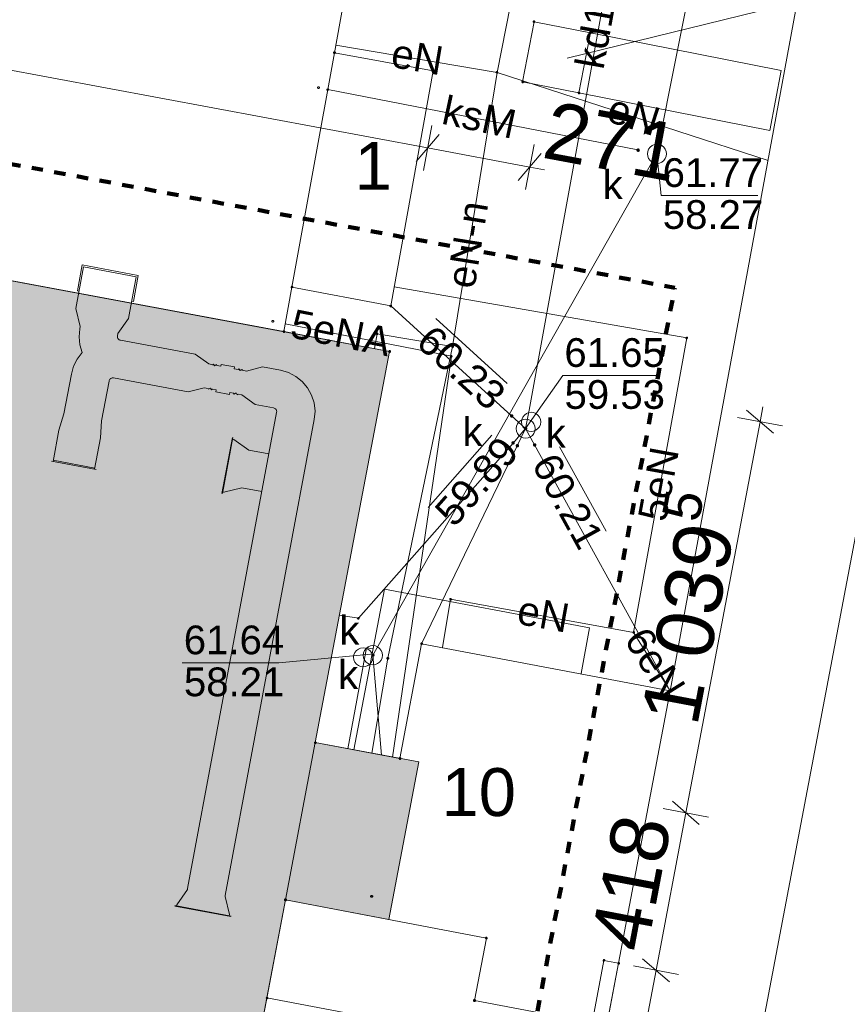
# Paper-space layout 'A-01 PLAN SYTUACYJNY' of a CAD drawing. Header units: millimetres. Extents: x 0 to 900, y 0 to 750.
# Tile 14 of 105: x 312 to 355, y 470 to 521. Entities that reach past the tile are written whole.
import ezdxf
from ezdxf.xclip import XClip

# ---------------------------------------------------------------- set-up
doc = ezdxf.new("R2010")
doc.units = ezdxf.units.MM
doc.header["$MEASUREMENT"] = 0
doc.header["$XCLIPFRAME"] = 0
for name, pattern in [('DASHED', [2000, 1000, -1000]), ('HIDDEN', [6, 3, -3]), ('PRZER3-1', [4000, 3000, -1000]), ('PRZER4-1', [5000, 4000, -1000])]:
    doc.linetypes.add(name, pattern=pattern)
for name, color, linetype, lineweight in [('A_Arkusz_Nr_pióra__1', 7, 'Continuous', 20), ('A_Arkusz_Nr_pióra__8', 1, 'Continuous', 13), ('A_mapa_Nr_pióra__2', 8, 'Continuous', 13)]:
    doc.layers.add(name, color=color, linetype=linetype, lineweight=lineweight)
for name, color, linetype, lineweight, true_color in [('A_linie_Nr_pióra__80', 7, 'Continuous', 5, 0x32fe00), ('A_sanitarne_Nr_pióra__6', 7, 'Continuous', 13, 0x9f9fff), ('A_wymiary_Nr_pióra__6', 7, 'Continuous', 13, 0x9f9fff), ('A_wymiary_Nr_pióra__7', 7, 'Continuous', 18, 0x0000d2)]:
    doc.layers.add(name, color=color, linetype=linetype, lineweight=lineweight, true_color=true_color)
doc.layers.add('A_podrys', color=7, linetype='Continuous')
doc.styles.add('STYL_AUTOMATYCZNY_1', font='arial.ttf')
doc.styles.add('STYL_AUTOMATYCZNY_4', font='arial.ttf')

# ---------------------------------------------------------------- blocks, each defined once
blk = doc.blocks.new('Rysunek_3_3', base_point=(-1239.757, 488.381))
at = {"layer": 'A_Arkusz_Nr_pióra__8', "linetype": 'Continuous', "lineweight": 0, "true_color": 0x7f0000}
blk.add_hatch(color=16, dxfattribs=at).paths.add_polyline_path([(269.097, 419.255), (313.477, 410.935), (325.681, 475.285), (331.074, 474.253), (332.634, 482.481), (327.237, 483.493), (331.117, 503.915), (286.597, 512.235)])
at = {"layer": 'A_mapa_Nr_pióra__2', "linetype": 'Continuous', "lineweight": 13}
for points in [[(345.173, 515.215), (345.176, 515.191), (345.185, 515.17), (345.199, 515.151), (345.218, 515.137), (345.24, 515.128), (345.263, 515.125), (345.286, 515.128), (345.308, 515.137), (345.327, 515.151), (345.341, 515.17), (345.35, 515.191), (345.353, 515.215), (345.35, 515.238), (345.341, 515.26), (345.327, 515.278), (345.308, 515.293), (345.286, 515.302), (345.263, 515.305), (345.24, 515.302), (345.218, 515.293), (345.199, 515.278), (345.185, 515.26), (345.176, 515.238)], [(343.997, 514.426), (344, 514.403), (344.009, 514.381), (344.023, 514.362), (344.042, 514.348), (344.063, 514.339), (344.087, 514.336), (344.11, 514.339), (344.132, 514.348), (344.15, 514.362), (344.164, 514.381), (344.173, 514.403), (344.177, 514.426), (344.173, 514.449), (344.164, 514.471), (344.15, 514.489), (344.132, 514.504), (344.11, 514.513), (344.087, 514.516), (344.063, 514.513), (344.042, 514.504), (344.023, 514.489), (344.009, 514.471), (344, 514.449)], [(344.978, 514.234), (344.981, 514.211), (344.99, 514.189), (345.004, 514.171), (345.023, 514.156), (345.045, 514.147), (345.068, 514.144), (345.091, 514.147), (345.113, 514.156), (345.132, 514.171), (345.146, 514.189), (345.155, 514.211), (345.158, 514.234), (345.155, 514.257), (345.146, 514.279), (345.132, 514.298), (345.113, 514.312), (345.091, 514.321), (345.068, 514.324), (345.045, 514.321), (345.023, 514.312), (345.004, 514.298), (344.99, 514.279), (344.981, 514.257)], [(337.394, 500.551), (337.397, 500.528), (337.406, 500.506), (337.421, 500.488), (337.439, 500.473), (337.461, 500.464), (337.484, 500.461), (337.507, 500.464), (337.529, 500.473), (337.548, 500.488), (337.562, 500.506), (337.571, 500.528), (337.574, 500.551), (337.571, 500.575), (337.562, 500.596), (337.548, 500.615), (337.529, 500.629), (337.507, 500.638), (337.484, 500.641), (337.461, 500.638), (337.439, 500.629), (337.421, 500.615), (337.406, 500.596), (337.397, 500.575)], [(338.125, 499.885), (338.128, 499.862), (338.137, 499.84), (338.152, 499.822), (338.17, 499.808), (338.192, 499.799), (338.215, 499.795), (338.238, 499.799), (338.26, 499.808), (338.279, 499.822), (338.293, 499.84), (338.302, 499.862), (338.305, 499.885), (338.302, 499.909), (338.293, 499.93), (338.279, 499.949), (338.26, 499.963), (338.238, 499.972), (338.215, 499.975), (338.192, 499.972), (338.17, 499.963), (338.152, 499.949), (338.137, 499.93), (338.128, 499.909)], [(337.471, 499.143), (337.474, 499.12), (337.483, 499.098), (337.497, 499.08), (337.516, 499.065), (337.537, 499.056), (337.561, 499.053), (337.584, 499.056), (337.606, 499.065), (337.624, 499.08), (337.639, 499.098), (337.648, 499.12), (337.651, 499.143), (337.648, 499.167), (337.639, 499.188), (337.624, 499.207), (337.606, 499.221), (337.584, 499.23), (337.561, 499.233), (337.537, 499.23), (337.516, 499.221), (337.497, 499.207), (337.483, 499.188), (337.474, 499.167)], [(337.695, 498.996), (337.698, 498.973), (337.707, 498.951), (337.722, 498.932), (337.74, 498.918), (337.762, 498.909), (337.785, 498.906), (337.809, 498.909), (337.83, 498.918), (337.849, 498.932), (337.863, 498.951), (337.872, 498.973), (337.875, 498.996), (337.872, 499.019), (337.863, 499.041), (337.849, 499.06), (337.83, 499.074), (337.809, 499.083), (337.785, 499.086), (337.762, 499.083), (337.74, 499.074), (337.722, 499.06), (337.707, 499.041), (337.698, 499.019)], [(338.594, 499.038), (338.597, 499.015), (338.606, 498.993), (338.62, 498.974), (338.639, 498.96), (338.661, 498.951), (338.684, 498.948), (338.707, 498.951), (338.729, 498.96), (338.748, 498.974), (338.762, 498.993), (338.771, 499.015), (338.774, 499.038), (338.771, 499.061), (338.762, 499.083), (338.748, 499.101), (338.729, 499.116), (338.707, 499.125), (338.684, 499.128), (338.661, 499.125), (338.639, 499.116), (338.62, 499.101), (338.606, 499.083), (338.597, 499.061)], [(330.151, 488.055), (330.154, 488.032), (330.163, 488.01), (330.178, 487.992), (330.196, 487.978), (330.218, 487.969), (330.241, 487.965), (330.264, 487.969), (330.286, 487.978), (330.305, 487.992), (330.319, 488.01), (330.328, 488.032), (330.331, 488.055), (330.328, 488.079), (330.319, 488.1), (330.305, 488.119), (330.286, 488.133), (330.264, 488.142), (330.241, 488.145), (330.218, 488.142), (330.196, 488.133), (330.178, 488.119), (330.163, 488.1), (330.154, 488.079)]]:
    blk.add_hatch(color=8, dxfattribs=at).paths.add_polyline_path(points)
at = {"layer": 'A_Arkusz_Nr_pióra__1', "color": 7, "linetype": 'Continuous', "lineweight": 20, "ltscale": 0.2, "flags": 128}
blk.add_lwpolyline([(269.097, 419.255), (286.597, 512.235), (331.117, 503.915), (327.237, 483.493), (332.634, 482.481), (331.074, 474.253), (325.681, 475.285), (313.477, 410.935)], close=True, dxfattribs=at)
at = {"layer": 'A_linie_Nr_pióra__80', "color": 80, "linetype": 'HIDDEN', "lineweight": 100, "ltscale": 0.2, "true_color": 0x32fe00, "flags": 128}
blk.add_lwpolyline([(281.761, 519.216), (345.999, 507.246), (326.119, 402.461), (262.093, 414.464)], close=True, dxfattribs=at)
at = {"layer": 'A_mapa_Nr_pióra__2', "color": 8, "linetype": 'Continuous', "lineweight": 13, "ltscale": 0.2, "flags": 128}
for points in [[(420.337, 395.615), (348.397, 409.235), (349.697, 416.355), (345.577, 417.095), (346.437, 421.775), (344.057, 422.195), (346.457, 435.215), (349.397, 434.655), (354.797, 463.555), (341.909, 465.907), (343.065, 471.969), (345.765, 486.197), (357.737, 551.155)], [(330.297, 530.935), (328.237, 519.515), (333.397, 518.575), (331.177, 506.295), (326.017, 507.275), (325.597, 504.955), (286.597, 512.235), (286.477, 511.535), (265.597, 515.375), (261.677, 494.715), (282.677, 490.855), (281.497, 484.455), (260.557, 488.695), (259.177, 481.615), (232.577, 486.555), (248.877, 571.875)], [(426.137, 450.195), (354.797, 463.555), (341.909, 465.907), (343.065, 471.969), (345.765, 486.197), (357.737, 551.155)], [(330.297, 530.935), (328.237, 519.515), (326.017, 507.275), (325.597, 504.955), (286.597, 512.235), (286.477, 511.535), (265.597, 515.375), (261.677, 494.715), (282.677, 490.855), (281.497, 484.455), (260.557, 488.695), (259.177, 481.615), (232.577, 486.555), (248.877, 571.875)], [(330.186, 482.94), (331.023, 487.894), (334.406, 504.17), (336.726, 518.485), (337.426, 522.018), (338.656, 527.49), (340.31, 531.876), (342.366, 538.628), (345.973, 547.958), (333.61, 549.216)], [(346.069, 543.009), (345.877, 542.035), (338.392, 500.857), (338.215, 499.885)], [(345.068, 514.234), (349.259, 535.298)], [(340.38, 519.235), (353.081, 522.356), (372.881, 522.356)], [(336.726, 518.485), (328.308, 519.909)], [(336.726, 518.485), (350.867, 513.878)], [(327.888, 517.589), (344.077, 514.435)], [(345.068, 514.234), (344.581, 513.374), (330.728, 488.916), (330.241, 488.055), (330.327, 487.069), (330.695, 482.845)], [(345.068, 514.234), (345.287, 512.056), (350.327, 512.056)], [(331.359, 507.299), (346.625, 504.621), (343.847, 489.249)], [(338.215, 499.885), (337.477, 500.555), (331.177, 506.295)], [(325.67, 505.357), (334.343, 503.663)], [(333.532, 505.632), (337.258, 502.238)], [(334.406, 504.17), (330.462, 504.838), (330.331, 504.064)], [(334.343, 503.663), (331.263, 482.738)], [(338.215, 499.885), (340.158, 502.661), (345.198, 502.661)], [(338.215, 499.885), (337.557, 499.135), (329.487, 489.989), (328.486, 490.153)], [(338.215, 499.885), (337.777, 498.995), (332.787, 488.657)], [(338.215, 499.885), (338.677, 499.035), (345.765, 486.197)], [(333.119, 495.763), (336.453, 499.543)], [(339.986, 498.944), (342.42, 494.531)], [(343.847, 489.249), (334.297, 490.977), (333.877, 488.451)], [(343.847, 489.249), (345.765, 486.197)], [(330.304, 488.133), (325.332, 487.656), (320.292, 487.656)]]:
    blk.add_lwpolyline(points, dxfattribs=at)
for points in [[(338.657, 521.135), (341.597, 520.555), (340.997, 517.415), (338.057, 517.995)], [(338.612, 521.12), (338.612, 521.151), (338.641, 521.18), (338.673, 521.18), (338.702, 521.151), (338.702, 521.12), (338.673, 521.09), (338.641, 521.09)], [(351.553, 518.591), (341.597, 520.555), (340.997, 517.415), (350.956, 515.451)], [(341.552, 520.54), (341.552, 520.571), (341.581, 520.6), (341.613, 520.6), (341.642, 520.571), (341.642, 520.54), (341.613, 520.51), (341.581, 520.51)], [(328.237, 519.515), (326.017, 507.275), (331.177, 506.295), (333.397, 518.575)], [(328.192, 519.5), (328.192, 519.531), (328.221, 519.56), (328.253, 519.56), (328.282, 519.531), (328.282, 519.5), (328.253, 519.47), (328.221, 519.47)], [(333.352, 518.56), (333.352, 518.591), (333.381, 518.62), (333.413, 518.62), (333.442, 518.591), (333.442, 518.56), (333.413, 518.53), (333.381, 518.53)], [(336.681, 518.469), (336.681, 518.501), (336.71, 518.53), (336.742, 518.53), (336.771, 518.501), (336.771, 518.469), (336.742, 518.44), (336.71, 518.44)], [(327.357, 517.668), (327.357, 517.7), (327.386, 517.729), (327.418, 517.729), (327.447, 517.7), (327.447, 517.668), (327.418, 517.639), (327.386, 517.639)], [(338.012, 517.98), (338.012, 518.011), (338.041, 518.04), (338.073, 518.04), (338.102, 518.011), (338.102, 517.98), (338.073, 517.95), (338.041, 517.95)], [(327.843, 517.573), (327.843, 517.605), (327.872, 517.634), (327.904, 517.634), (327.933, 517.605), (327.933, 517.573), (327.904, 517.544), (327.872, 517.544)], [(340.952, 517.4), (340.952, 517.431), (340.981, 517.46), (341.013, 517.46), (341.042, 517.431), (341.042, 517.4), (341.013, 517.37), (340.981, 517.37)], [(345.068, 514.734), (345.197, 514.717), (345.318, 514.667), (345.422, 514.588), (345.501, 514.484), (345.551, 514.364), (345.568, 514.234), (345.551, 514.105), (345.501, 513.984), (345.422, 513.881), (345.318, 513.801), (345.197, 513.751), (345.068, 513.734), (344.939, 513.751), (344.818, 513.801), (344.714, 513.881), (344.635, 513.984), (344.585, 514.105), (344.568, 514.234), (344.585, 514.364), (344.635, 514.484), (344.714, 514.588), (344.818, 514.667), (344.939, 514.717)], [(344.032, 514.42), (344.032, 514.451), (344.061, 514.48), (344.093, 514.48), (344.122, 514.451), (344.122, 514.42), (344.093, 514.39), (344.061, 514.39)], [(307.617, 412.055), (290.617, 415.275), (269.097, 419.255), (281.497, 484.455), (282.677, 490.855), (286.597, 512.235), (325.597, 504.955), (331.117, 503.915), (327.237, 483.493), (331.651, 482.665), (332.787, 488.657), (345.765, 486.197), (343.065, 471.969), (342.301, 472.123), (341.683, 468.869), (335.545, 470.029), (336.167, 473.285), (325.681, 475.285), (324.709, 470.16), (313.477, 410.935)], [(307.617, 412.055), (290.617, 415.275), (269.097, 419.255), (281.497, 484.455), (282.677, 490.855), (286.597, 512.235), (325.597, 504.955), (331.117, 503.915), (327.237, 483.493), (325.681, 475.285), (324.709, 470.16), (313.477, 410.935)], [(325.972, 507.26), (325.972, 507.291), (326.001, 507.32), (326.033, 507.32), (326.062, 507.291), (326.062, 507.26), (326.033, 507.23), (326.001, 507.23)], [(331.132, 506.28), (331.132, 506.311), (331.161, 506.34), (331.193, 506.34), (331.222, 506.311), (331.222, 506.28), (331.193, 506.25), (331.161, 506.25)], [(324.975, 505.468), (324.975, 505.5), (325.004, 505.529), (325.035, 505.529), (325.065, 505.5), (325.065, 505.468), (325.035, 505.439), (325.004, 505.439)], [(325.552, 504.94), (325.552, 504.971), (325.581, 505), (325.613, 505), (325.642, 504.971), (325.642, 504.94), (325.613, 504.91), (325.581, 504.91)], [(330.417, 504.822), (330.417, 504.854), (330.446, 504.883), (330.478, 504.883), (330.507, 504.854), (330.507, 504.822), (330.478, 504.793), (330.446, 504.793)], [(346.58, 504.606), (346.58, 504.637), (346.609, 504.666), (346.641, 504.666), (346.67, 504.637), (346.67, 504.606), (346.641, 504.576), (346.609, 504.576)], [(331.072, 503.9), (331.072, 503.931), (331.101, 503.96), (331.133, 503.96), (331.162, 503.931), (331.162, 503.9), (331.133, 503.87), (331.101, 503.87)], [(334.361, 504.155), (334.361, 504.186), (334.39, 504.215), (334.422, 504.215), (334.451, 504.186), (334.451, 504.155), (334.422, 504.125), (334.39, 504.125)], [(334.298, 503.647), (334.298, 503.679), (334.327, 503.708), (334.359, 503.708), (334.388, 503.679), (334.388, 503.647), (334.359, 503.618), (334.327, 503.618)], [(338.503, 500.739), (338.633, 500.722), (338.753, 500.672), (338.857, 500.593), (338.936, 500.489), (338.986, 500.369), (339.003, 500.239), (338.986, 500.11), (338.936, 499.989), (338.857, 499.886), (338.753, 499.806), (338.633, 499.757), (338.503, 499.739), (338.374, 499.757), (338.253, 499.806), (338.15, 499.886), (338.07, 499.989), (338.02, 500.11), (338.003, 500.239), (338.02, 500.369), (338.07, 500.489), (338.15, 500.593), (338.253, 500.672), (338.374, 500.722)], [(337.432, 500.54), (337.432, 500.571), (337.461, 500.6), (337.493, 500.6), (337.522, 500.571), (337.522, 500.54), (337.493, 500.51), (337.461, 500.51)], [(338.215, 500.385), (338.345, 500.368), (338.465, 500.318), (338.569, 500.239), (338.648, 500.135), (338.698, 500.015), (338.715, 499.885), (338.698, 499.756), (338.648, 499.635), (338.569, 499.532), (338.465, 499.452), (338.345, 499.403), (338.215, 499.385), (338.086, 499.403), (337.965, 499.452), (337.862, 499.532), (337.782, 499.635), (337.732, 499.756), (337.715, 499.885), (337.732, 500.015), (337.782, 500.135), (337.862, 500.239), (337.965, 500.318), (338.086, 500.368)], [(337.512, 499.12), (337.512, 499.151), (337.541, 499.18), (337.573, 499.18), (337.602, 499.151), (337.602, 499.12), (337.573, 499.09), (337.541, 499.09)], [(337.732, 498.98), (337.732, 499.011), (337.761, 499.04), (337.793, 499.04), (337.822, 499.011), (337.822, 498.98), (337.793, 498.95), (337.761, 498.95)], [(338.632, 499.02), (338.632, 499.051), (338.661, 499.08), (338.693, 499.08), (338.722, 499.051), (338.722, 499.02), (338.693, 498.99), (338.661, 498.99)], [(334.252, 490.962), (334.252, 490.993), (334.281, 491.022), (334.313, 491.022), (334.342, 490.993), (334.342, 490.962), (334.313, 490.932), (334.281, 490.932)], [(329.442, 489.974), (329.442, 490.005), (329.471, 490.034), (329.503, 490.034), (329.532, 490.005), (329.532, 489.974), (329.503, 489.944), (329.471, 489.944)], [(343.802, 489.234), (343.802, 489.265), (343.831, 489.294), (343.863, 489.294), (343.892, 489.265), (343.892, 489.234), (343.863, 489.204), (343.831, 489.204)], [(327.237, 483.493), (331.651, 482.665), (332.787, 488.657), (345.765, 486.197), (343.065, 471.969), (342.301, 472.123), (341.683, 468.869), (335.545, 470.029), (336.167, 473.285), (325.681, 475.285)], [(329.733, 488.447), (329.863, 488.43), (329.983, 488.38), (330.087, 488.301), (330.166, 488.197), (330.216, 488.077), (330.233, 487.947), (330.216, 487.818), (330.166, 487.697), (330.087, 487.594), (329.983, 487.514), (329.863, 487.465), (329.733, 487.447), (329.604, 487.465), (329.483, 487.514), (329.38, 487.594), (329.3, 487.697), (329.25, 487.818), (329.233, 487.947), (329.25, 488.077), (329.3, 488.197), (329.38, 488.301), (329.483, 488.38), (329.604, 488.43)], [(330.241, 488.555), (330.371, 488.538), (330.491, 488.488), (330.595, 488.409), (330.674, 488.305), (330.724, 488.185), (330.741, 488.055), (330.724, 487.926), (330.674, 487.805), (330.595, 487.702), (330.491, 487.622), (330.371, 487.573), (330.241, 487.555), (330.112, 487.573), (329.991, 487.622), (329.888, 487.702), (329.808, 487.805), (329.758, 487.926), (329.741, 488.055), (329.758, 488.185), (329.808, 488.305), (329.888, 488.409), (329.991, 488.488), (330.112, 488.538)], [(332.742, 488.642), (332.742, 488.673), (332.771, 488.702), (332.803, 488.702), (332.832, 488.673), (332.832, 488.642), (332.803, 488.612), (332.771, 488.612)], [(330.978, 487.878), (330.978, 487.909), (331.008, 487.939), (331.039, 487.939), (331.068, 487.909), (331.068, 487.878), (331.039, 487.849), (331.008, 487.849)], [(345.72, 486.182), (345.72, 486.213), (345.749, 486.242), (345.781, 486.242), (345.81, 486.213), (345.81, 486.182), (345.781, 486.152), (345.749, 486.152)], [(327.192, 483.478), (327.192, 483.509), (327.221, 483.538), (327.253, 483.538), (327.282, 483.509), (327.282, 483.478), (327.253, 483.448), (327.221, 483.448)], [(331.606, 482.65), (331.606, 482.681), (331.635, 482.71), (331.667, 482.71), (331.696, 482.681), (331.696, 482.65), (331.667, 482.62), (331.635, 482.62)], [(325.636, 475.27), (325.636, 475.301), (325.665, 475.33), (325.697, 475.33), (325.726, 475.301), (325.726, 475.27), (325.697, 475.24), (325.665, 475.24)], [(330.125, 475.457), (330.125, 475.489), (330.154, 475.518), (330.186, 475.518), (330.215, 475.489), (330.215, 475.457), (330.186, 475.428), (330.154, 475.428)], [(330.148, 475.453), (330.148, 475.485), (330.177, 475.514), (330.209, 475.514), (330.238, 475.485), (330.238, 475.453), (330.209, 475.424), (330.177, 475.424)], [(336.122, 473.27), (336.122, 473.301), (336.151, 473.33), (336.183, 473.33), (336.212, 473.301), (336.212, 473.27), (336.183, 473.24), (336.151, 473.24)], [(342.256, 472.108), (342.256, 472.139), (342.285, 472.168), (342.317, 472.168), (342.346, 472.139), (342.346, 472.108), (342.317, 472.078), (342.285, 472.078)], [(343.02, 471.954), (343.02, 471.985), (343.049, 472.014), (343.081, 472.014), (343.11, 471.985), (343.11, 471.954), (343.081, 471.924), (343.049, 471.924)], [(324.664, 470.144), (324.664, 470.176), (324.693, 470.205), (324.725, 470.205), (324.754, 470.176), (324.754, 470.144), (324.725, 470.115), (324.693, 470.115)], [(335.5, 470.014), (335.5, 470.045), (335.529, 470.074), (335.561, 470.074), (335.59, 470.045), (335.59, 470.014), (335.561, 469.984), (335.529, 469.984)]]:
    blk.add_lwpolyline(points, close=True, dxfattribs=at)
at = {"layer": 'A_mapa_Nr_pióra__2', "color": 8, "linetype": 'PRZER4-1', "lineweight": 13, "ltscale": 0.2, "flags": 128}
blk.add_lwpolyline([(324.709, 470.16), (342.098, 466.898), (343.065, 471.969), (342.301, 472.123), (341.683, 468.869), (335.545, 470.029), (336.167, 473.285), (325.681, 475.285)], close=True, dxfattribs=at)
at = {"layer": 'A_mapa_Nr_pióra__2', "color": 8, "linetype": 'PRZER3-1', "lineweight": 13, "ltscale": 0.2, "flags": 128}
blk.add_lwpolyline([(324.709, 470.16), (324.195, 467.45), (327.051, 466.941), (331.973, 466.011), (334.833, 465.477), (340.571, 464.433), (340.297, 462.935), (354.217, 460.435), (354.797, 463.555), (341.909, 465.907), (342.098, 466.898)], close=True, dxfattribs=at)
at = {"layer": 'A_sanitarne_Nr_pióra__6', "color": 161, "linetype": 'Continuous', "lineweight": 13, "ltscale": 0.2, "true_color": 0x9f9fff}
for p, q in [((314.816, 507.078), (315.069, 508.434)), ((315.069, 508.434), (317.999, 507.887)), ((314.735, 506.155), (315.141, 508.329)), ((317.894, 507.815), (315.141, 508.329)), ((317.894, 507.815), (317.487, 505.641)), ((317.999, 507.887), (317.745, 506.53)), ((314.904, 507.061), (314.816, 507.078)), ((317.745, 506.53), (317.657, 506.547)), ((314.967, 505.217), (314.735, 506.155)), ((317.487, 505.641), (316.933, 504.849)), ((314.945, 505.099), (314.967, 505.217)), ((316.933, 504.849), (316.911, 504.731)), ((317.07, 504.498), (320.973, 503.769)), ((320.973, 503.769), (321.672, 503.262)), ((321.672, 503.262), (321.868, 503.225)), ((321.868, 503.225), (321.915, 503.257)), ((321.915, 503.257), (321.979, 503.163)), ((321.979, 503.163), (322.072, 503.227)), ((322.072, 503.227), (322.104, 503.181)), ((322.104, 503.181), (322.301, 503.144)), ((322.301, 503.144), (322.319, 503.242)), ((322.319, 503.242), (323.027, 503.11)), ((323.008, 503.012), (323.027, 503.11)), ((323.008, 503.012), (323.205, 502.975)), ((323.205, 502.975), (323.252, 503.007)), ((323.252, 503.007), (323.316, 502.914)), ((323.316, 502.914), (323.409, 502.978)), ((323.409, 502.978), (323.441, 502.931)), ((323.441, 502.931), (323.638, 502.894)), ((324.472, 503.115), (323.638, 502.894)), ((325.426, 502.936), (324.472, 503.115)), ((314.504, 502.739), (314.114, 500.655)), ((316.08, 500.288), (316.47, 502.372)), ((316.703, 502.532), (320.605, 501.803)), ((321.44, 502.023), (320.605, 501.803)), ((321.44, 502.023), (321.637, 501.986)), ((321.637, 501.986), (321.669, 501.94)), ((321.669, 501.94), (321.762, 502.004)), ((321.762, 502.004), (321.826, 501.91)), ((321.826, 501.91), (321.873, 501.942)), ((321.873, 501.942), (322.069, 501.905)), ((322.051, 501.807), (322.069, 501.905)), ((322.759, 501.675), (322.051, 501.807)), ((322.759, 501.675), (322.777, 501.773)), ((322.777, 501.773), (322.974, 501.736)), ((323.006, 501.69), (323.099, 501.754)), ((323.099, 501.754), (323.163, 501.66)), ((322.974, 501.736), (323.006, 501.69)), ((323.163, 501.66), (323.209, 501.692)), ((323.209, 501.692), (323.406, 501.656)), ((324.105, 501.149), (323.406, 501.656)), ((325.218, 500.737), (320.573, 475.879)), ((325.058, 500.97), (324.105, 501.149)), ((314.114, 500.655), (313.854, 499.809)), ((316.017, 499.405), (316.08, 500.288)), ((322.539, 475.512), (327.184, 500.37)), ((313.854, 499.809), (313.549, 498.175)), ((315.712, 497.771), (316.017, 499.405)), ((322.361, 496.5), (322.909, 499.429)), ((322.391, 496.494), (322.938, 499.424)), ((322.922, 499.335), (323, 499.32)), ((322.981, 499.324), (323.772, 498.769)), ((324.814, 498.575), (323.772, 498.769)), ((315.8, 497.754), (313.46, 498.192)), ((315.723, 497.83), (313.56, 498.234)), ((323.405, 496.803), (322.466, 496.572)), ((324.447, 496.609), (323.405, 496.803)), ((330.844, 491.509), (329.253, 483.115)), ((341.553, 489.479), (330.844, 491.509)), ((341.553, 489.479), (341.107, 487.095)), ((329.916, 488.45), (328.931, 483.176)), ((329.916, 488.45), (330.252, 488.386)), ((320.007, 475.028), (320.562, 475.82)), ((320.562, 475.82), (320.573, 475.879)), ((319.996, 474.969), (320.01, 475.048)), ((322.539, 475.512), (322.528, 475.453)), ((322.528, 475.453), (322.759, 474.514)), ((322.831, 474.409), (319.902, 474.956)), ((322.837, 474.439), (319.907, 474.986))]:
    blk.add_line(p, q, dxfattribs=at)
at = {"layer": 'A_sanitarne_Nr_pióra__6', "color": 161, "linetype": 'DASHED', "lineweight": 13, "ltscale": 0.2, "true_color": 0x9f9fff}
for p, q in [((322.407, 496.583), (322.486, 496.568)), ((322.748, 474.455), (322.763, 474.534))]:
    blk.add_line(p, q, dxfattribs=at)
at = {"layer": 'A_sanitarne_Nr_pióra__6', "color": 161, "linetype": 'Continuous', "lineweight": 13, "ltscale": 0.2, "true_color": 0x9f9fff, "flags": 128}
for points in [[(315.074, 503.854), (314.951, 504.258), (314.907, 504.678), (314.945, 505.099)], [(315.074, 503.854), (314.951, 504.258), (314.907, 504.678), (314.945, 505.099)], [(315.074, 503.854), (314.951, 504.258), (314.907, 504.678), (314.945, 505.099)], [(316.911, 504.731), (316.907, 504.696), (316.91, 504.662), (316.918, 504.628), (316.933, 504.596), (316.953, 504.567), (316.977, 504.543), (317.005, 504.522), (317.037, 504.507), (317.07, 504.498)], [(317.07, 504.498), (317.033, 504.509), (316.998, 504.527), (316.967, 504.551), (316.942, 504.581), (316.923, 504.616), (316.911, 504.653), (316.907, 504.692), (316.911, 504.731)], [(316.911, 504.731), (316.907, 504.696), (316.91, 504.662), (316.918, 504.628), (316.933, 504.596), (316.953, 504.567), (316.977, 504.543), (317.005, 504.522), (317.037, 504.507), (317.07, 504.498)], [(314.504, 502.739), (314.621, 503.145), (314.813, 503.521), (315.074, 503.854)], [(315.074, 503.854), (314.813, 503.521), (314.621, 503.145), (314.504, 502.739)], [(314.504, 502.739), (314.621, 503.145), (314.813, 503.521), (315.074, 503.854)], [(327.184, 500.37), (327.221, 500.799), (327.174, 501.228), (327.044, 501.639), (326.837, 502.017), (326.559, 502.347), (326.223, 502.617), (325.84, 502.816), (325.426, 502.936)], [(325.426, 502.936), (325.84, 502.816), (326.223, 502.617), (326.559, 502.347), (326.837, 502.017), (327.044, 501.639), (327.174, 501.228), (327.221, 500.799), (327.184, 500.37)], [(325.426, 502.936), (325.84, 502.816), (326.223, 502.617), (326.559, 502.347), (326.837, 502.017), (327.044, 501.639), (327.174, 501.228), (327.221, 500.799), (327.184, 500.37)], [(316.703, 502.532), (316.668, 502.535), (316.634, 502.533), (316.6, 502.524), (316.568, 502.509), (316.539, 502.49), (316.514, 502.465), (316.494, 502.437), (316.479, 502.406), (316.47, 502.372)], [(316.703, 502.532), (316.668, 502.535), (316.634, 502.533), (316.6, 502.524), (316.568, 502.509), (316.539, 502.49), (316.514, 502.465), (316.494, 502.437), (316.479, 502.406), (316.47, 502.372)], [(325.058, 500.97), (325.096, 500.959), (325.131, 500.941), (325.161, 500.917), (325.187, 500.887), (325.205, 500.852), (325.217, 500.815), (325.222, 500.776), (325.218, 500.737)], [(325.058, 500.97), (325.096, 500.959), (325.131, 500.941), (325.161, 500.917), (325.187, 500.887), (325.205, 500.852), (325.217, 500.815), (325.222, 500.776), (325.218, 500.737)]]:
    blk.add_lwpolyline(points, dxfattribs=at)
at = {"layer": 'A_wymiary_Nr_pióra__6', "color": 161, "linetype": 'Continuous', "lineweight": 13, "ltscale": 0.2, "true_color": 0x9f9fff}
for p, q in [((333.101, 514.542), (288.579, 522.853)), ((333.321, 515.722), (332.881, 513.363)), ((338.653, 514.727), (338.213, 512.367)), ((338.433, 513.547), (333.101, 514.542)), ((339.202, 513.403), (338.433, 513.547)), ((350.452, 500.249), (350.598, 501.017)), ((346.579, 479.825), (350.452, 500.249)), ((351.631, 500.025), (349.273, 500.472)), ((338.713, 406.149), (356.347, 499.131)), ((345.02, 471.608), (346.579, 479.825)), ((347.758, 479.602), (345.4, 480.049)), ((332.818, 407.267), (345.02, 471.608)), ((346.199, 471.385), (343.841, 471.832))]:
    blk.add_line(p, q, dxfattribs=at)
at = {"layer": 'A_wymiary_Nr_pióra__7', "color": 172, "linetype": 'Continuous', "lineweight": 18, "ltscale": 0.2, "true_color": 0x0000d2}
for p, q in [((332.5, 513.841), (333.702, 515.244)), ((337.832, 512.845), (339.034, 514.249)), ((351.152, 499.646), (349.752, 500.851)), ((345.879, 480.428), (347.279, 479.222)), ((344.32, 472.211), (345.72, 471.006))]:
    blk.add_line(p, q, dxfattribs=at)
at = {"layer": 'A_mapa_Nr_pióra__2', "color": 8, "linetype": 'Continuous', "lineweight": 13, "char_height": 1.5, "attachment_point": 7, "style": 'STYL_AUTOMATYCZNY_1'}
for s, insert, rotation in [('\\A1;{\\pql;\\fArial|b0|i0|c238|p0;\\W1.000000;kd160}', (342.292, 518.581), 79.6978), ('\\A1;{\\pql;\\fArial|b0|i0|c238|p0;\\W1.000000;eN}', (331.115, 518.759), 350.3969), ('\\A1;{\\pql;\\fArial|b0|i0|c238|p0;\\W1.000000;ksM}', (333.761, 515.799), 347.8967), ('\\A1;{\\pql;\\fArial|b0|i0|c238|p0;\\W1.000000;eN}', (342.345, 515.954), 341.9554), ('\\A1;{\\pql;\\fArial|b0|i0|c238|p0;\\W1.000000;eN-n}', (335.561, 507.135), 80.792), ('\\A1;{\\pql;\\fArial|b0|i0|c238|p0;\\W1.000000;5eNA}', (325.857, 504.641), 348.9501), ('\\A1;{\\pql;\\fArial|b0|i0|c238|p0;\\W1.000000;60.23}', (332.402, 504.276), 317.6737), ('\\A1;{\\pql;\\fArial|b0|i0|c238|p0;\\W1.000000;59.89}', (334.498, 494.662), 48.5886), ('\\A1;{\\pql;\\fArial|b0|i0|c238|p0;\\W1.000000;5eN}', (345.559, 494.968), 79.7562), ('\\A1;{\\pql;\\fArial|b0|i0|c238|p0;\\W1.000000;60.21}', (338.481, 498.025), 298.8755), ('\\A1;{\\pql;\\fArial|b0|i0|c238|p0;\\W1.000000;eN}', (337.689, 489.687), 349.7437), ('\\A1;{\\pql;\\fArial|b0|i0|c238|p0;\\W1.000000;6eN}', (343.301, 488.865), 302.1469)]:
    blk.add_mtext(s, dxfattribs=dict(at, insert=insert, rotation=rotation))
at = {"layer": 'A_mapa_Nr_pióra__2', "color": 8, "linetype": 'Continuous', "lineweight": 13, "attachment_point": 7, "style": 'STYL_AUTOMATYCZNY_1'}
for s, insert, char_height in [('\\A1;{\\pql;\\fArial|b0|i0|c238|p0;\\W1.000000;1}', (329.29, 512.358), 2.5), ('\\A1;{\\pql;\\fArial|b0|i0|c238|p0;\\W1.000000;61.77}', (345.365, 512.484), 1.5), ('\\A1;{\\pql;\\fArial|b0|i0|c238|p0;\\W1.000000;k}', (342.234, 511.877), 1.5), ('\\A1;{\\pql;\\fArial|b0|i0|c238|p0;\\W1.000000;58.27}', (345.374, 510.294), 1.5), ('\\A1;{\\pql;\\fArial|b0|i0|c238|p0;\\W1.000000;61.65}', (340.236, 503.089), 1.5), ('\\A1;{\\pql;\\fArial|b0|i0|c238|p0;\\W1.000000;59.53}', (340.245, 500.898), 1.5), ('\\A1;{\\pql;\\fArial|b0|i0|c238|p0;\\W1.000000;k}', (334.919, 498.974), 1.5), ('\\A1;{\\pql;\\fArial|b0|i0|c238|p0;\\W1.000000;k}', (339.261, 498.893), 1.5), ('\\A1;{\\pql;\\fArial|b0|i0|c238|p0;\\W1.000000;k}', (328.494, 488.604), 1.5), ('\\A1;{\\pql;\\fArial|b0|i0|c238|p0;\\W1.000000;61.64}', (320.37, 488.084), 1.5), ('\\A1;{\\pql;\\fArial|b0|i0|c238|p0;\\W1.000000;k}', (328.427, 486.29), 1.5), ('\\A1;{\\pql;\\fArial|b0|i0|c238|p0;\\W1.000000;58.21}', (320.379, 485.894), 1.5), ('\\A1;{\\pql;\\fArial|b0|i0|c238|p0;\\W1.000000;10}', (333.826, 479.624), 2.5)]:
    blk.add_mtext(s, dxfattribs=dict(at, insert=insert, char_height=char_height))
at = {"layer": 'A_wymiary_Nr_pióra__7', "color": 172, "linetype": 'Continuous', "lineweight": 18, "true_color": 0x0000d2, "char_height": 3, "width": 6.86451, "attachment_point": 7, "style": 'STYL_AUTOMATYCZNY_4'}
for s, insert, rotation in [('\\A1;{\\pql;\\fArial|b0|i0|c238|p0;\\W1.000000;271}', (338.998, 514.052), 349.4265), ('\\A1;{\\pql;\\fArial|b0|i0|c238|p0;\\W1.000000;418}', (344.571, 472.457), 79.2614)]:
    blk.add_mtext(s, dxfattribs=dict(at, insert=insert, rotation=rotation))
at = {"layer": 'A_wymiary_Nr_pióra__7', "color": 172, "linetype": 'Continuous', "lineweight": 18, "true_color": 0x0000d2, "insert": (348.022, 484.122), "char_height": 3, "attachment_point": 7, "rotation": 79.2614, "style": 'STYL_AUTOMATYCZNY_1'}
blk.add_mtext('\\A1;{\\pql;\\fArial|b0|i0|c238|p0;\\W1.000000;1\xa0039\\fArial|b0|i0|c238|p0;\\W1.000000;\\A1{\\H.66x;\\S5^  ;}}', dxfattribs=at)

psp = doc.layouts.new('A-01 PLAN SYTUACYJNY')

# ---------------------------------------------------------------- block references
at = {"layer": 'A_podrys', "color": 37, "linetype": 'Continuous', "lineweight": 5, "true_color": 0x656532}
ref = psp.add_blockref('Rysunek_3_3', (-1239.757, 488.381), dxfattribs=at)
XClip(ref).set_block_clipping_path([(29.90003743, 157.4723136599), (895.1, 745.1)])

doc.saveas('drawing.dxf')
